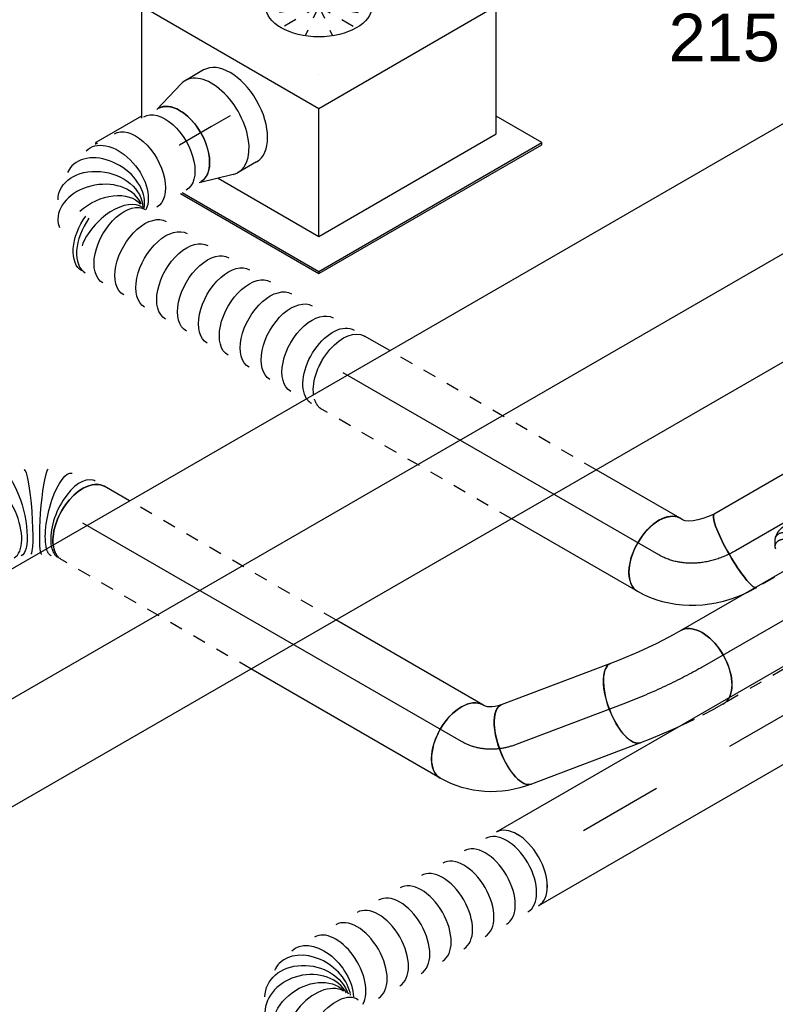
# Model space of a CAD drawing. Extents: x -238422 to 258194, y -34825 to 126331.
# Tile 66 of 239: x -29357 to -27932, y -29690 to -27832. Entities that reach past the tile are written whole.
import ezdxf
from ezdxf.enums import TextEntityAlignment as Align

# ---------------------------------------------------------------- set-up
doc = ezdxf.new("R2010")
doc.units = 0
doc.header["$LTSCALE"] = 50
doc.linetypes.add('CENTER2', pattern=[28.575, 19.05, -3.175, 3.175, -3.175])
doc.linetypes.add('STREEPJES', pattern=[0.1, 0.05, -0.05])
doc.layers.get('0').update_dxf_attribs({"linetype": 'CONTINUOUS'})
for name, color, linetype in [('WL524---_D', 153, 'CONTINUOUS'), ('WL524---_HARTLIJN', 8, 'CONTINUOUS'), ('WL570---_TOEVOER', 3, 'CONTINUOUS'), ('WL570---_TOEVOER_HL', 8, 'CONTINUOUS'), ('WL570---_TOEVOER_RST', 2, 'CONTINUOUS'), ('WL570---_TOEVOER_RST_HL', 1, 'CONTINUOUS'), ('WM570---_TOEVOER_PR', 1, 'CONTINUOUS'), ('WM570---_TOEVOER_RST_PR', 1, 'CONTINUOUS')]:
    doc.layers.add(name, color=color, linetype=linetype)
doc.styles.add('BURO-018', font='ARIAL.TTF', dxfattribs={"height": 90})

# ---------------------------------------------------------------- blocks, each defined once
blk = doc.blocks.new('*U1444')
at = {"color": 8, "linetype": 'STREEPJES', "ltscale": 10}
for p, q in [((-7.6, 20.5, -5766.3), (-11.7, 13.4, -5766.3)), ((-26.1, 16.8, -5766.3), (-9.7, 16.8, -5766.3)), ((23.8, 7.6, -5766.3), (17.4, -3.4, -5766.3)), ((-26.1, -16.8, -5766.3), (-8.2, -16.8, -5766.3)), ((-7.5, -16, -5766.3), (-3.9, -16, -5766.3)), ((-2.2, -15.8, -5766.3), (-3.9, -16, -5766.3)), ((-2.2, -15.8, -5766.3), (4.2, -14.1, -5766.3)), ((4.2, -14.1, -5766.3), (7.1, -12.7, -5766.3)), ((7.1, -12.7, -5766.3), (12, -9.3, -5766.3)), ((14.6, -6.7, -5766.3), (12, -9.3, -5766.3))]:
    blk.add_line(p, q, dxfattribs=at)
at = {"color": 8, "linetype": 'STREEPJES', "ltscale": 10, "extrusion": (3.41963e-17, -1.97432e-17, -1)}
for centre, start_param, end_param in [((9.2, 16, -5766.3), 0, 2.749748), ((2.9, 5, -5766.3), 0, 3.141593), ((9.2, 16, -5766.3), 5.946033, 6.280044)]:
    blk.add_ellipse(centre, major_axis=(14.5, -8.4), ratio=0.816497, start_param=start_param, end_param=end_param, dxfattribs=at)
at = {"color": 8, "linetype": 'STREEPJES', "ltscale": 10}
for centre, start_param, end_param in [((-26.1, 0, -5766.3), 3.141593, 6.283185), ((-8.2, 0, -5766.3), 3.315818, 6.59303)]:
    blk.add_ellipse(centre, major_axis=(0, -16.8), ratio=0.57735, start_param=start_param, end_param=end_param, dxfattribs=at)
at = {"layer": 'WL524---_HARTLIJN', "linetype": 'CENTER2'}
blk.add_ellipse((-16.6, 15.7, -5766.3), major_axis=(-19.2, 11.1), ratio=0.57735, start_param=2.356194, end_param=3.141593, dxfattribs=at)
at = {"layer": 'WL524---_D', "color": 1, "style": 'BURO-018'}
blk.add_attdef('POSNR', text='', height=90, dxfattribs=at).set_placement((0, 0), align=Align.MIDDLE)
blk = doc.blocks.new('*U1699')
at = {"color": 0, "ltscale": 10}
for p, q in [((14.3, 194.5, -6823.6), (3681.6, 194.5, -6823.6)), ((136.8, -17.7, -6823.6), (3804.1, -17.7, -6823.6)), ((34.7, -194.5, -6823.6), (2838.8, -194.5, -6823.6))]:
    blk.add_line(p, q, dxfattribs=at)
at = {"layer": 'WM570---_TOEVOER_PR', "color": 1, "style": 'BURO-018'}
blk.add_attdef('POSNR', text='', height=90, dxfattribs=at).set_placement((0, 0), align=Align.MIDDLE)
blk = doc.blocks.new('*U1747')
at = {"color": 8, "linetype": 'STREEPJES', "ltscale": 10, "extrusion": (0, 0, -1)}
blk.add_ellipse((-99.5, -140.2, -5886.1), major_axis=(-224.6, -75.5), ratio=0.920922, start_param=1.906889, end_param=2.029392, dxfattribs=at)
at = {"color": 8, "linetype": 'STREEPJES', "ltscale": 10}
blk.add_ellipse((-91.1, 0, -5886.1), major_axis=(0, 80), ratio=0.169102, start_param=6.104505, end_param=6.283185, dxfattribs=at)
at = {"color": 0, "ltscale": 10}
blk.add_ellipse((-91.1, 0, -5886.1), major_axis=(0, 80), ratio=0.169102, start_param=3.141593, end_param=6.104505, dxfattribs=at)
at = {"color": 0, "ltscale": 10, "extrusion": (0, 0, -1)}
for centre, major_axis, ratio, start_param, end_param in [((-99.5, -140.2, -5886.1), (-224.6, -75.5), 0.920922, 2.029392, 2.942963), ((37.7, -65.3, -5886.1), (69.3, 40), 0.57735, 0, 3.141593), ((-115.9, -110.5, -5886.1), (-84.6, -2.8), 0.367674, 1.880168, 3.064847)]:
    blk.add_ellipse(centre, major_axis=major_axis, ratio=ratio, start_param=start_param, end_param=end_param, dxfattribs=at)
at = {"layer": 'WL570---_TOEVOER_HL', "linetype": 'CENTER2', "extrusion": (0, 0, -1)}
blk.add_ellipse((-106.7, -130.7, -5886.1), major_axis=(-155.7, -37.2), ratio=0.804738, start_param=1.859657, end_param=2.906855, dxfattribs=at)
at = {"layer": 'WM570---_TOEVOER_PR', "color": 1, "style": 'BURO-018'}
blk.add_attdef('POSNR', text='', height=90, dxfattribs=at).set_placement((0, 0), align=Align.MIDDLE)
blk = doc.blocks.new('*U1748')
at = {"color": 0, "ltscale": 10}
for p, q in [((0, 80, -5832.8), (275.5, 80, -5832.8)), ((0, -80, -5832.8), (183.1, -80, -5832.8)), ((632.2, -80, -5832.8), (687.4, -80, -5832.8))]:
    blk.add_line(p, q, dxfattribs=at)
at = {"color": 8, "linetype": 'STREEPJES', "ltscale": 10}
for p, q in [((275.5, 80, -5832.8), (687.4, 80, -5832.8)), ((183.1, -80, -5832.8), (632.2, -80, -5832.8))]:
    blk.add_line(p, q, dxfattribs=at)
at = {"color": 0, "ltscale": 10}
blk.add_ellipse((0, 0, -5832.8), major_axis=(0, 80), ratio=0.57735, start_param=3.141593, end_param=6.283185, dxfattribs=at)
at = {"color": 8, "linetype": 'STREEPJES', "ltscale": 10, "extrusion": (1.45219e-16, 1.97432e-17, -1)}
blk.add_ellipse((687.4, 0, -5832.8), major_axis=(0, 80), ratio=0.57735, start_param=0, end_param=0.646941, dxfattribs=at)
at = {"color": 0, "ltscale": 10, "extrusion": (1.45219e-16, 1.97432e-17, -1)}
blk.add_ellipse((687.4, 0, -5832.8), major_axis=(0, 80), ratio=0.57735, start_param=0.646941, end_param=3.141593, dxfattribs=at)
at = {"layer": 'WL570---_TOEVOER_HL', "linetype": 'CENTER2'}
blk.add_line((0, 0, -5832.8), (687.4, 0, -5832.8), dxfattribs=at)
at = {"layer": 'WM570---_TOEVOER_PR', "color": 1, "style": 'BURO-018'}
blk.add_attdef('POSNR', text='', height=90, dxfattribs=at).set_placement((0, 0), align=Align.MIDDLE)
blk = doc.blocks.new('*U1749')
at = {"color": 0, "ltscale": 10}
for p, q in [((0, 80, -6330.6), (412.4, 80, -6330.6)), ((0, -80, -6330.6), (320.1, -80, -6330.6)), ((769.1, -80, -6330.6), (824.3, -80, -6330.6))]:
    blk.add_line(p, q, dxfattribs=at)
at = {"color": 8, "linetype": 'STREEPJES', "ltscale": 10}
for p, q in [((412.4, 80, -6330.6), (824.3, 80, -6330.6)), ((320.1, -80, -6330.6), (769.1, -80, -6330.6))]:
    blk.add_line(p, q, dxfattribs=at)
at = {"color": 0, "ltscale": 10}
blk.add_ellipse((0, 0, -6330.6), major_axis=(0, 80), ratio=0.57735, start_param=3.141593, end_param=6.283185, dxfattribs=at)
at = {"color": 8, "linetype": 'STREEPJES', "ltscale": 10, "extrusion": (1.45219e-16, 1.97432e-17, -1)}
blk.add_ellipse((824.3, 0, -6330.6), major_axis=(0, 80), ratio=0.57735, start_param=0, end_param=0.646941, dxfattribs=at)
at = {"color": 0, "ltscale": 10, "extrusion": (1.45219e-16, 1.97432e-17, -1)}
blk.add_ellipse((824.3, 0, -6330.6), major_axis=(0, 80), ratio=0.57735, start_param=0.646941, end_param=3.141593, dxfattribs=at)
at = {"layer": 'WL570---_TOEVOER_HL', "linetype": 'CENTER2'}
blk.add_line((0, 0, -6330.6), (824.3, 0, -6330.6), dxfattribs=at)
at = {"layer": 'WM570---_TOEVOER_PR', "color": 1, "style": 'BURO-018'}
blk.add_attdef('POSNR', text='', height=90, dxfattribs=at).set_placement((0, 0), align=Align.MIDDLE)
blk = doc.blocks.new('*U1750')
at = {"color": 0, "ltscale": 10}
for p, q in [((146.2, -32.3, -5747.7), (146.3, -32.2, -5747.7)), ((107.1, -54.8, -5747.7), (107.3, -54.7, -5747.7))]:
    blk.add_line(p, q, dxfattribs=at)
for centre, major_axis, ratio, start_param, end_param in [((374.2, 432.4, -5747.7), (69.3, -40), 0.57735, 3.166567, 6.283185), ((392.1, 463.4, -5747.7), (69.3, -40), 0.57735, 3.930741, 6.116426), ((356.3, 401.4, -5747.7), (69.3, -40), 0.57735, 3.141593, 6.283185), ((316.8, 352.9, -5747.7), (58.4, -54.6), 0.627343, 3.141593, 6.283185), ((299.1, 334, -5747.7), (58.4, -54.6), 0.627343, 3.141593, 6.283185), ((264.9, 282.8, -5747.7), (69.3, -40), 0.57735, 3.141593, 6.283185), ((239.9, 239.5, -5747.7), (69.3, -40), 0.57735, 3.141593, 6.283185), ((214.9, 196.2, -5747.7), (69.3, -40), 0.57735, 3.141593, 6.283185), ((189.9, 152.9, -5747.7), (69.3, -40), 0.57735, 3.141593, 6.283185), ((164.9, 109.6, -5747.7), (69.3, -40), 0.57735, 3.141593, 6.283185), ((145.7, 76.4, -5747.7), (65.1, -47), 0.497511, 3.191932, 6.232846), ((100.9, 34, -5747.7), (-45.3, 66.2), 0.106869, 0.008217, 3.133375), ((72.5, 17.6, -5747.7), (34.7, -72.4), 0.106869, 0.008217, 2.842407), ((0, 0, -5747.7), (0, 80), 0.57735, 3.141593, 5.636244), ((13.4, 0, -5747.7), (8.1, -79.9), 0.497511, 0.050339, 2.52173), ((145.7, 76.4, -5747.7), (65.1, -47), 0.497511, 6.232846, 6.333525), ((13.4, 0, -5747.7), (8.1, -79.9), 0.497511, 6.232846, 6.333525)]:
    blk.add_ellipse(centre, major_axis=major_axis, ratio=ratio, start_param=start_param, end_param=end_param, dxfattribs=at)
at = {"color": 0, "ltscale": 10, "extrusion": (7.43708e-18, -5.9805e-17, -1)}
for centre, major_axis, ratio, start_param, end_param in [((346.9, 385, -5747.7), (-64.5, 47.8), 0.602938, 3.072591, 6.214184), ((286.8, 320.8, -5747.7), (64.5, -47.8), 0.602938, 0.069001, 3.210594), ((125.9, 54, -5747.7), (55.4, -58.1), 0.313149, 6.256783, 9.398376), ((42.7, 6, -5747.7), (-22.6, 77), 0.313149, 0.520911, 3.167995)]:
    blk.add_ellipse(centre, major_axis=major_axis, ratio=ratio, start_param=start_param, end_param=end_param, dxfattribs=at)
at = {"color": 8, "linetype": 'STREEPJES', "ltscale": 10}
for centre, major_axis, ratio, start_param, end_param in [((0, 0, -5747.7), (0, 80), 0.57735, 5.636244, 6.283185), ((13.4, 0, -5747.7), (8.1, -79.9), 0.497511, 2.52173, 3.091253), ((72.5, 17.6, -5747.7), (34.7, -72.4), 0.106869, 2.842407, 3.133375)]:
    blk.add_ellipse(centre, major_axis=major_axis, ratio=ratio, start_param=start_param, end_param=end_param, dxfattribs=at)
at = {"color": 8, "linetype": 'STREEPJES', "ltscale": 10, "extrusion": (7.43708e-18, -5.9805e-17, -1)}
blk.add_ellipse((42.7, 6, -5747.7), major_axis=(-22.6, 77), ratio=0.313149, start_param=0.026402, end_param=0.520911, dxfattribs=at)
at = {"layer": 'WM570---_TOEVOER_PR', "color": 1, "style": 'BURO-018'}
blk.add_attdef('POSNR', text='', height=90, dxfattribs=at).set_placement((0, 0), align=Align.MIDDLE)
blk = doc.blocks.new('*U1752')
at = {"color": 0, "ltscale": 10, "extrusion": (-5.19041e-17, 1.96838e-17, -1)}
for centre, major_axis, ratio, start_param, end_param in [((-74.9, -138.1, -6368.8), (-154.9, -164), 0.92813, 2.413515, 3.25458), ((34.2, -41.9, -6368.8), (62, 50.6), 0.57735, 0, 3.141593), ((-140.3, -125.5, -6368.8), (-113.5, -30.6), 0.301167, 2.427729, 3.069749)]:
    blk.add_ellipse(centre, major_axis=major_axis, ratio=ratio, start_param=start_param, end_param=end_param, dxfattribs=at)
at = {"color": 0, "ltscale": 10}
blk.add_ellipse((-60.5, 0, -6368.8), major_axis=(0, 80), ratio=0.408248, start_param=3.141593, end_param=6.283185, dxfattribs=at)
at = {"layer": 'WL570---_TOEVOER_HL', "linetype": 'CENTER2', "extrusion": (-5.19041e-17, 1.96838e-17, -1)}
blk.add_ellipse((-89.7, -143.2, -6368.8), major_axis=(-124, -101.2), ratio=0.816497, start_param=2.356194, end_param=3.141593, dxfattribs=at)
at = {"layer": 'WM570---_TOEVOER_PR', "color": 1, "style": 'BURO-018'}
blk.add_attdef('POSNR', text='', height=90, dxfattribs=at).set_placement((0, 0), align=Align.MIDDLE)
blk = doc.blocks.new('*U1753')
at = {"color": 0, "ltscale": 10}
for p, q in [((0, 80, -6494.4), (220.3, 80, -6494.4)), ((0, -80, -6494.4), (220.3, -80, -6494.4))]:
    blk.add_line(p, q, dxfattribs=at)
blk.add_ellipse((0, 0, -6494.4), major_axis=(0, 80), ratio=0.408248, start_param=3.141593, end_param=6.283185, dxfattribs=at)
at = {"color": 0, "ltscale": 10, "extrusion": (8.41243e-17, -9.12718e-17, -1)}
blk.add_ellipse((220.3, 0, -6494.4), major_axis=(0, 80), ratio=0.408248, start_param=0, end_param=3.141593, dxfattribs=at)
at = {"layer": 'WL570---_TOEVOER_HL', "linetype": 'CENTER2'}
blk.add_line((0, 0, -6494.4), (220.3, 0, -6494.4), dxfattribs=at)
at = {"layer": 'WM570---_TOEVOER_PR', "color": 1, "style": 'BURO-018'}
blk.add_attdef('POSNR', text='', height=90, dxfattribs=at).set_placement((0, 0), align=Align.MIDDLE)
blk = doc.blocks.new('*U1754')
at = {"color": 8, "linetype": 'STREEPJES', "ltscale": 10}
for p, q in [((-75.4, 80, -6532.1), (-56.8, 80, -6532.1)), ((-56.8, 80, -6532.1), (-56, 80, -6532.1)), ((-56, 80, -6532.1), (-13.6, 78, -6532.1)), ((-13.5, 78, -6532.1), (-13.6, 78, -6532.1)), ((-13.5, 78, -6532.1), (15.7, 75.5, -6532.1))]:
    blk.add_line(p, q, dxfattribs=at)
at = {"color": 0, "ltscale": 10}
for p, q in [((15.7, 75.5, -6532.1), (31.2, 74.2, -6532.1)), ((31.2, 74.2, -6532.1), (75.4, 68.8, -6532.1)), ((75.4, 68.8, -6532.1), (75.7, 68.8, -6532.1)), ((75.7, 68.8, -6532.1), (96.1, 65.4, -6532.1)), ((-75.4, -80, -6532.1), (-60.1, -80, -6532.1)), ((-60.1, -80, -6532.1), (-24.1, -81.7, -6532.1)), ((-24.1, -81.7, -6532.1), (14.7, -85, -6532.1)), ((14.7, -85, -6532.1), (53, -89.7, -6532.1)), ((53, -89.7, -6532.1), (70.4, -92.5, -6532.1))]:
    blk.add_line(p, q, dxfattribs=at)
at = {"color": 0, "ltscale": 10, "extrusion": (-7.99796e-17, 1.41269e-17, -1)}
for centre, major_axis, ratio, end_param in [((-75.4, 0, -6532.1), (0, -80), 0.57735, 2.804677), ((83.3, -13.5, -6532.1), (12.8, 79), 0.408248, 3.141593)]:
    blk.add_ellipse(centre, major_axis=major_axis, ratio=ratio, start_param=0, end_param=end_param, dxfattribs=at)
at = {"color": 8, "linetype": 'STREEPJES', "ltscale": 10, "extrusion": (-7.99796e-17, 1.41269e-17, -1)}
blk.add_ellipse((-75.4, 0, -6532.1), major_axis=(0, -80), ratio=0.57735, start_param=2.804677, end_param=3.141593, dxfattribs=at)
at = {"layer": 'WL570---_TOEVOER_HL', "linetype": 'CENTER2', "extrusion": (-7.99796e-17, 1.41269e-17, -1)}
blk.add_ellipse((15.6, -27.1, -6532.1), major_axis=(-159.3, 15.8), ratio=0.138071, start_param=0.948462, end_param=1.99566, dxfattribs=at)
at = {"layer": 'WM570---_TOEVOER_PR', "color": 1, "style": 'BURO-018'}
blk.add_attdef('POSNR', text='', height=90, dxfattribs=at).set_placement((0, 0), align=Align.MIDDLE)
blk = doc.blocks.new('*U1755')
at = {"color": 8, "linetype": 'STREEPJES', "ltscale": 10}
blk.add_line((0, 80, -5890), (832.7, 80, -5890), dxfattribs=at)
at = {"color": 0, "ltscale": 10}
blk.add_line((0, -80, -5890), (832.7, -80, -5890), dxfattribs=at)
blk.add_ellipse((832.7, 0, -5890), major_axis=(0, -80), ratio=0.57735, start_param=3.478509, end_param=6.283185, dxfattribs=at)
at = {"color": 8, "linetype": 'STREEPJES', "ltscale": 10}
blk.add_ellipse((832.7, 0, -5890), major_axis=(0, -80), ratio=0.57735, start_param=3.141593, end_param=3.478509, dxfattribs=at)
at = {"layer": 'WL570---_TOEVOER_HL', "linetype": 'CENTER2'}
blk.add_line((0, 0, -5890), (832.7, 0, -5890), dxfattribs=at)
at = {"layer": 'WM570---_TOEVOER_PR', "color": 1, "style": 'BURO-018'}
blk.add_attdef('POSNR', text='', height=90, dxfattribs=at).set_placement((0, 0), align=Align.MIDDLE)
blk = doc.blocks.new('*U1757')
at = {"color": 8, "linetype": 'STREEPJES', "ltscale": 10, "extrusion": (7.43708e-18, -5.9805e-17, -1)}
for centre, end_param in [((0, 0, -5346.7), 0.646941), ((22.7, 0, -5346.7), 0.277817)]:
    blk.add_ellipse(centre, major_axis=(0, 80), ratio=0.57735, start_param=0, end_param=end_param, dxfattribs=at)
at = {"color": 0, "ltscale": 10, "extrusion": (7.43708e-18, -5.9805e-17, -1)}
for centre, major_axis, ratio, start_param, end_param in [((22.7, 0, -5346.7), (0, 80), 0.57735, 0.277817, 3.141593), ((68.2, 0, -5346.7), (0, 80), 0.57735, 0, 3.141593), ((113.7, 0, -5346.7), (0, 80), 0.57735, 0, 3.141593), ((159.1, 0, -5346.7), (0, 80), 0.57735, 0, 3.141593), ((204.6, 0, -5346.7), (0, 80), 0.57735, 0, 3.141593), ((250.1, 0, -5346.7), (0, 80), 0.57735, 0, 3.141593), ((295.5, 0, -5346.7), (0, 80), 0.57735, 0, 3.141593), ((341, 0, -5346.7), (0, 80), 0.57735, 0, 3.141593), ((386.5, 0, -5346.7), (0, 80), 0.57735, 0, 3.141593), ((432, 0, -5346.7), (0, 80), 0.57735, 0, 3.141593), ((477.4, 0, -5346.7), (0, 80), 0.57735, 0, 3.141593), ((522.9, 0, -5346.7), (0, 80), 0.57735, 0, 1.737189), ((0, 0, -5346.7), (0, 80), 0.57735, 0.646941, 3.141593), ((556.2, -47.1, -5346.7), (76.6, 25.2), 0.745409, 6.135598, 9.266001), ((526, -11.8, -5346.7), (-40.6, -69.6), 0.663524, 4.396055, 6.179659), ((553.1, -94.7, -5346.7), (74.8, -29.8), 0.632876, 6.191123, 9.129146), ((530.1, -134.6, -5346.7), (69.3, -40), 0.57735, 0, 3.141593), ((498.1, -190, -5346.7), (69.3, -40), 0.57735, 0, 3.141593), ((482.1, -217.7, -5346.7), (69.3, -40), 0.57735, 0, 3.141593)]:
    blk.add_ellipse(centre, major_axis=major_axis, ratio=ratio, start_param=start_param, end_param=end_param, dxfattribs=at)
at = {"color": 0, "ltscale": 10}
for centre, major_axis, ratio, start_param, end_param in [((515.6, 0, -5346.7), (0, 80), 0.57735, 4.553302, 6.283185), ((500.6, -1.9, -5346.7), (19.8, 78), 0.55257, 3.210787, 5.393373), ((544.9, -27.2, -5346.7), (61.6, 52), 0.728749, 6.146743, 6.419627), ((544.9, -27.2, -5346.7), (61.6, 52), 0.728749, 3.278035, 6.146743), ((559, -70.1, -5346.7), (-80.5, 4.5), 0.713179, 3.014374, 3.268811), ((559, -70.1, -5346.7), (-80.5, 4.5), 0.713179, 0.251287, 3.014374)]:
    blk.add_ellipse(centre, major_axis=major_axis, ratio=ratio, start_param=start_param, end_param=end_param, dxfattribs=at)
at = {"layer": 'WM570---_TOEVOER_PR', "color": 1, "style": 'BURO-018'}
blk.add_attdef('POSNR', text='', height=90, dxfattribs=at).set_placement((0, 0), align=Align.MIDDLE)
blk = doc.blocks.new('*U1758')
at = {"color": 0, "ltscale": 10}
for p, q in [((-40.4, 100, -4724.6), (0, 100, -4724.6)), ((9.6, 98.6, -4724.6), (73.4, 80, -4724.6)), ((9.6, -98.6, -4724.6), (73.4, -80, -4724.6)), ((-40.4, -100, -4724.6), (0, -100, -4724.6))]:
    blk.add_line(p, q, dxfattribs=at)
for centre, major_axis, start_param, end_param in [((-40.4, 0, -4724.6), (0, -100), 3.141593, 6.283185), ((0, 0, -4724.6), (0, -100), 2.974833, 6.449945), ((0, 0, -4724.6), (0, -100), 2.974833, 6.449945), ((0, 0, -4724.6), (0, -100), 2.974833, 6.449945), ((69.6, 0, -4724.6), (0, -80), 3.141593, 6.283185), ((69.6, 0, -4724.6), (0, -80), 3.141593, 6.283185)]:
    blk.add_ellipse(centre, major_axis=major_axis, ratio=0.57735, start_param=start_param, end_param=end_param, dxfattribs=at)
at = {"layer": 'WL570---_TOEVOER_RST_HL', "linetype": 'CENTER2'}
for p, q in [((-40.4, 0, -4724.6), (0, 0, -4724.6)), ((0, 0, -4724.6), (69.6, 0, -4724.6))]:
    blk.add_line(p, q, dxfattribs=at)
blk.add_circle((69.6, 0, -4724.6), 0.075, dxfattribs=at)
at = {"layer": 'WM570---_TOEVOER_RST_PR', "color": 1, "style": 'BURO-018'}
blk.add_attdef('POSNR', text='', height=90, dxfattribs=at).set_placement((0, 0), align=Align.MIDDLE)
blk = doc.blocks.new('*U1759')
at = {"color": 8, "linetype": 'STREEPJES', "ltscale": 10}
blk.add_line((0, 80, -5942.5), (237.8, 80, -5942.5), dxfattribs=at)
at = {"color": 0, "ltscale": 10}
blk.add_line((0, -80, -5942.5), (237.8, -80, -5942.5), dxfattribs=at)
at = {"color": 8, "linetype": 'STREEPJES', "ltscale": 10}
blk.add_ellipse((0, 0, -5942.5), major_axis=(0, 80), ratio=0.169102, start_param=6.104505, end_param=6.283185, dxfattribs=at)
at = {"color": 0, "ltscale": 10}
blk.add_ellipse((0, 0, -5942.5), major_axis=(0, 80), ratio=0.169102, start_param=3.141593, end_param=6.104505, dxfattribs=at)
at = {"color": 8, "linetype": 'STREEPJES', "ltscale": 10, "extrusion": (-4.80741e-17, 2.77556e-17, -1)}
blk.add_ellipse((237.8, 0, -5942.5), major_axis=(0, 80), ratio=0.169102, start_param=0, end_param=0.178681, dxfattribs=at)
at = {"color": 0, "ltscale": 10, "extrusion": (-4.80741e-17, 2.77556e-17, -1)}
blk.add_ellipse((237.8, 0, -5942.5), major_axis=(0, 80), ratio=0.169102, start_param=0.178681, end_param=3.141593, dxfattribs=at)
at = {"layer": 'WL570---_TOEVOER_HL', "linetype": 'CENTER2'}
blk.add_line((0, 0, -5942.5), (237.8, 0, -5942.5), dxfattribs=at)
at = {"layer": 'WM570---_TOEVOER_PR', "color": 1, "style": 'BURO-018'}
blk.add_attdef('POSNR', text='', height=90, dxfattribs=at).set_placement((0, 0), align=Align.MIDDLE)
blk = doc.blocks.new('*U1762')
at = {"color": 0, "ltscale": 10}
for p, q in [((367.6, 263.5, -7017.1), (367.3, 262.3, -7017.1)), ((367.8, 110.6, -7017.1), (368.1, 109.3, -7017.1))]:
    blk.add_line(p, q, dxfattribs=at)
at = {"color": 0, "ltscale": 10, "extrusion": (3.41963e-17, -1.97432e-17, -1)}
for centre, major_axis, ratio, start_param, end_param in [((451.1, 261.4, -7017.1), (-76, 24.9), 0.408539, 0, 3.141593), ((439.8, 206.3, -7017.1), (80, -5.9), 0.107149, 3.133401, 6.274994), ((439.9, 167, -7017.1), (-80, -6.4), 0.106583, 3.14974, 6.291332), ((457.3, 94.9, -7017.1), (-73.2, -33), 0.49742, 3.191622, 6.333214), ((477, 49.8, -7017.1), (-80.2, -6.9), 0.750739, 3.009293, 6.150885), ((430.8, 0, -7017.1), (10.5, -79.7), 0.646887, 6.198226, 8.685438), ((466.6, 16.2, -7017.1), (59.5, -54.4), 0.803023, 6.107746, 8.975769)]:
    blk.add_ellipse(centre, major_axis=major_axis, ratio=ratio, start_param=start_param, end_param=end_param, dxfattribs=at)
at = {"color": 0, "ltscale": 10}
for centre, major_axis, ratio, start_param, end_param in [((445.5, 244.4, -7017.1), (-78.1, 18.5), 0.313433, 3.16787, 6.256908), ((445.9, 129, -7017.1), (78, 19), 0.312906, 3.167816, 6.256962), ((471.5, 70.4, -7017.1), (74.3, 30.8), 0.646887, 3.226552, 6.198226), ((471.5, 70.4, -7017.1), (74.3, 30.8), 0.646887, 6.198226, 6.368145), ((0, 0, -7017.1), (0, -80), 0.57735, 3.141593, 6.283185), ((23.3, 0, -7017.1), (0, -80), 0.57735, 3.141593, 6.283185), ((69.8, 0, -7017.1), (0, -80), 0.57735, 3.141593, 6.283185), ((116.3, 0, -7017.1), (0, -80), 0.57735, 3.141593, 6.283185), ((162.8, 0, -7017.1), (0, -80), 0.57735, 3.141593, 6.283185), ((209.3, 0, -7017.1), (0, -80), 0.57735, 3.141593, 6.283185), ((255.8, 0, -7017.1), (0, -80), 0.57735, 3.141593, 6.283185), ((302.3, 0, -7017.1), (0, -80), 0.57735, 3.141593, 6.283185), ((348.8, 0, -7017.1), (0, -80), 0.57735, 3.141593, 6.283185), ((395.3, 0, -7017.1), (0, -80), 0.57735, 3.489733, 6.283185), ((451.4, 5.5, -7017.1), (-34.1, 73), 0.750739, 0.6371, 3.009293), ((475.3, 31.3, -7017.1), (76.9, -24.3), 0.803023, 3.368752, 6.107746), ((475.3, 31.3, -7017.1), (76.9, -24.3), 0.803023, 6.107746, 6.458625), ((451.4, 5.5, -7017.1), (-34.1, 73), 0.750739, 3.009293, 3.273893)]:
    blk.add_ellipse(centre, major_axis=major_axis, ratio=ratio, start_param=start_param, end_param=end_param, dxfattribs=at)
at = {"layer": 'WM570---_TOEVOER_PR', "color": 1, "style": 'BURO-018'}
blk.add_attdef('POSNR', text='', height=90, dxfattribs=at).set_placement((0, 0), align=Align.MIDDLE)
blk = doc.blocks.new('*U1763')
at = {"color": 8, "linetype": 'STREEPJES', "ltscale": 10}
blk.add_line((0, 80, -6016.9), (258.4, 80, -6016.9), dxfattribs=at)
at = {"color": 0, "ltscale": 10}
for p, q in [((258.4, 80, -6016.9), (1414.4, 80, -6016.9)), ((0, -80, -6016.9), (1414.4, -80, -6016.9))]:
    blk.add_line(p, q, dxfattribs=at)
blk.add_ellipse((1414.4, 0, -6016.9), major_axis=(0, -80), ratio=0.57735, start_param=3.141593, end_param=6.283185, dxfattribs=at)
at = {"layer": 'WL570---_TOEVOER_HL', "linetype": 'CENTER2'}
blk.add_line((0, 0, -6016.9), (1414.4, 0, -6016.9), dxfattribs=at)
at = {"layer": 'WM570---_TOEVOER_PR', "color": 1, "style": 'BURO-018'}
blk.add_attdef('POSNR', text='', height=90, dxfattribs=at).set_placement((0, 0), align=Align.MIDDLE)
blk = doc.blocks.new('*U1809')
at = {"color": 0, "ltscale": 10}
for p, q in [((-225.4, 278.6, -4546.5), (-330.8, 95.9, -4546.5)), ((160.8, 278.6, -4546.5), (-225.4, 278.6, -4546.5)), ((-32.3, -55.9, -4546.5), (-225.4, 278.6, -4546.5)), ((354, -55.9, -4546.5), (160.8, 278.6, -4546.5)), ((-430.4, 95.9, -4546.5), (-428.7, 99, -4546.5)), ((-329, 99, -4546.5), (-428.7, 99, -4546.5)), ((-428.7, 99, -4546.5), (-426.9, 95.9, -4546.5)), ((-338.6, -64.1, -4546.5), (-187.8, -325.3, -4546.5)), ((-334.5, -64.1, -4546.5), (-185.8, -321.7, -4546.5)), ((-152.7, -264.5, -4546.5), (-32.3, -55.9, -4546.5)), ((354, -55.9, -4546.5), (-32.3, -55.9, -4546.5)), ((233.5, -264.5, -4546.5), (354, -55.9, -4546.5)), ((-262.4, -74.4, -4546.5), (-152.7, -264.5, -4546.5)), ((300.1, -321.7, -4546.5), (250.3, -235.5, -4546.5)), ((-152.7, -264.5, -4546.5), (233.5, -264.5, -4546.5)), ((-185.8, -321.7, -4546.5), (-187.8, -325.3, -4546.5)), ((-187.8, -325.3, -4546.5), (298, -325.3, -4546.5)), ((-185.8, -321.7, -4546.5), (300.1, -321.7, -4546.5)), ((298, -325.3, -4546.5), (300.1, -321.7, -4546.5))]:
    blk.add_line(p, q, dxfattribs=at)
at = {"color": 8, "linetype": 'STREEPJES', "ltscale": 10}
for q in [(-11.9, 172.6, -4546.5), (23.5, 182.1, -4546.5), (69.8, 172.6, -4546.5), (-26.8, 146.7, -4546.5), (114.6, 146.7, -4546.5), (-17.4, 111.4, -4546.5), (14, 76, -4546.5), (58.8, 50.1, -4546.5), (105.1, 40.7, -4546.5), (140.5, 50.1, -4546.5), (155.4, 76, -4546.5), (145.9, 111.4, -4546.5)]:
    blk.add_line((64.3, 111.4, -4546.5), q, dxfattribs=at)
at = {"color": 0, "ltscale": 10}
blk.add_ellipse((64.3, 111.4, -4546.5), major_axis=(86.6, -50), ratio=0.57735, dxfattribs=at)
at = {"layer": 'WL570---_TOEVOER_RST_HL', "linetype": 'CENTER2'}
blk.add_circle((0, 0, -4546.5), 0.075, dxfattribs=at)
at = {"layer": 'WL570---_TOEVOER_RST', "color": 1, "style": 'BURO-018'}
for tag in ['MC', 'Q']:
    blk.add_attdef(tag, text='', height=90, dxfattribs=at).set_placement((0, 0), align=Align.MIDDLE)
at = {"layer": 'WM570---_TOEVOER_RST_PR', "color": 1, "style": 'BURO-018'}
blk.add_attdef('POSNR', text='', height=90, dxfattribs=at).set_placement((0, 0), align=Align.MIDDLE)

msp = doc.modelspace()

# ---------------------------------------------------------------- block references
at = {"layer": 'WL524---_D', "rotation": 209.9999999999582}
msp.add_blockref('*U1444', (-27915.47306, -28807.43714, 5766.3307), dxfattribs=at)
at = {"layer": 'WL570---_TOEVOER'}
for name, p, rotation in [('*U1699', (-29694.96575, -29279.4757, 6823.60547), 29.99999999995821), ('*U1757', (-28746.75622, -28498.47502, 5346.71278), 150.0000000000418), ('*U1748', (-28151.45918, -28842.16992, 5832.77078), 150.0000000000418), ('*U1750', (-29237.8243, -28781.9933, 5747.66819), 150.0000000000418), ('*U1755', (-27349.12206, -28637.66602, 5889.96875), 209.9999999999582), ('*U1763', (-27193.61976, -28727.44531, 6016.93585), 209.9999999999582), ('*U1759', (-27801.29175, -28715.44495, 5942.54728), 209.9999999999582), ('*U1749', (-28523.92409, -29194.16378, 6330.56526), 150.0000000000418), ('*U1747', (-28086.12252, -28879.89207, 5886.11795), 209.9999999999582), ('*U1754', (-28135.62155, -29091.75172, 6532.1429), 209.9999999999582), ('*U1753', (-28214.48989, -29121.66135, 6494.42076), 200.7684795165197), ('*U1752', (-28477.04291, -29221.23064, 6368.84359), 200.7684795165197), ('*U1762', (-28418.55948, -29434.66459, 7017.09494), 209.9999999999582)]:
    msp.add_blockref(name, p, dxfattribs=dict(at, rotation=rotation))
at = {"layer": 'WL570---_TOEVOER_RST'}
ref = msp.add_blockref('*U1809', (-28792.89325, -27935.69624, 4546.49328), dxfattribs=dict(at, rotation=29.99999999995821))
ref.add_attrib('Q', '215', dxfattribs={"color": 1, "height": 90, "style": 'BURO-018'}).set_placement((-28028.36575, -27865.80203), align=Align.MIDDLE)
ref.add_attrib('MC', 'J', dxfattribs={"color": 1, "height": 90, "style": 'BURO-018'}).set_placement((-28350.09934, -27308.54311), align=Align.MIDDLE)
at = {"layer": 'WL570---_TOEVOER_RST', "rotation": 209.9999999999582}
msp.add_blockref('*U1758', (-28995.12579, -28034.08408, 4724.60584), dxfattribs=at)

doc.saveas('drawing.dxf')
